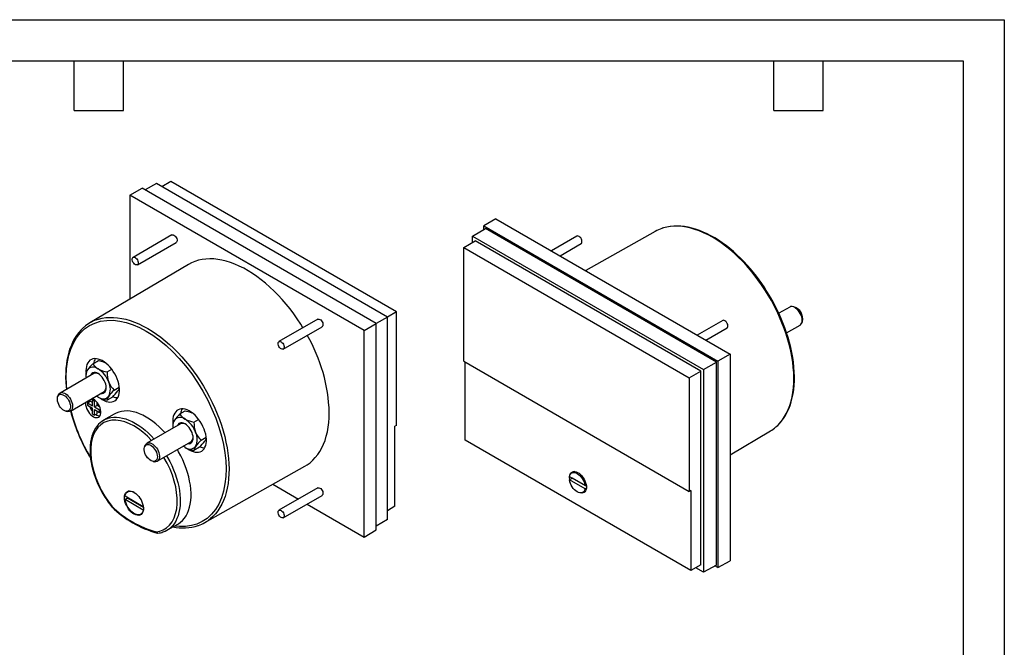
# Model space of a CAD drawing. Header units: millimetres. Extents: x 0 to 419, y 0 to 324.
# Tile 3 of 3: x 191 to 419, y 179 to 324. Entities that reach past the tile are written whole.
import ezdxf

# ---------------------------------------------------------------- set-up
doc = ezdxf.new("R2010")
doc.units = ezdxf.units.MM
doc.header["$LTSCALE"] = 1.5
doc.layers.add('TEXT', color=140, linetype='Continuous', lineweight=25)

msp = doc.modelspace()

# ---------------------------------------------------------------- linework, layer by layer
at = {"color": 7, "linetype": 'Continuous'}
for p, q in [((0.004, 323.854), (419.104, 323.854)), ((419.104, 323.854), (419.104, 0.004))]:
    msp.add_line(p, q, dxfattribs=at)
for p, q in [((216.728, 283.307), (219.582, 284.897)), ((273.767, 253.616), (219.582, 284.897)), ((222.924, 285.95), (220.295, 284.485)), ((276.351, 255.108), (222.924, 285.95)), ((226.242, 286.424), (224.136, 285.25)), ((278.42, 256.302), (226.242, 286.424)), ((216.728, 283.307), (216.728, 259.231)), ((270.963, 251.998), (216.728, 283.307)), ((301.455, 277.841), (298.651, 276.165)), ((298.651, 276.165), (352.837, 244.885)), ((298.651, 275.342), (298.651, 276.165)), ((301.455, 277.841), (355.69, 246.532)), ((226.463, 274.1), (217.483, 268.916)), ((296.068, 273.798), (299.005, 275.553)), ((296.068, 273.798), (349.495, 242.955)), ((296.068, 272.398), (296.068, 273.798)), ((352.483, 244.68), (299.005, 275.553)), ((320.17, 273.818), (314.296, 270.428)), ((338.32, 274.913), (322.225, 265.85)), ((218.483, 267.184), (227.463, 272.368)), ((293.998, 271.161), (296.669, 272.757)), ((293.998, 271.161), (346.176, 241.039)), ((293.998, 244.917), (293.998, 271.161)), ((348.894, 242.608), (296.669, 272.757)), ((316.296, 269.273), (321.17, 272.086)), ((230.302, 267.261), (207.461, 253.748)), ((370.403, 257.476), (370.034, 257.526)), ((278.42, 256.302), (276.351, 255.107)), ((278.42, 230.058), (278.42, 256.302)), ((369.439, 257.425), (366.933, 255.978)), ((260.229, 254.608), (251.249, 249.424)), ((270.963, 251.998), (273.767, 253.616)), ((276.351, 255.108), (273.767, 253.616)), ((273.767, 205.906), (273.767, 253.616)), ((276.351, 208.273), (276.351, 255.108)), ((353.936, 254.326), (348.062, 250.935)), ((368.724, 251.469), (371.839, 253.268)), ((372.224, 253.732), (372.365, 254.077)), ((252.249, 247.692), (261.229, 252.876)), ((270.963, 204.23), (270.963, 251.998)), ((350.062, 249.781), (354.936, 252.594)), ((355.69, 246.532), (352.837, 244.885)), ((355.69, 246.532), (355.69, 198.764)), ((208.197, 244.325), (209.444, 245.044)), ((293.998, 244.917), (346.176, 214.795)), ((294.349, 226.624), (294.349, 244.714)), ((349.495, 242.955), (352.483, 244.68)), ((352.483, 197.786), (352.483, 244.68)), ((352.837, 244.885), (352.837, 197.174)), ((208.37, 242.044), (200.58, 237.547)), ((206.564, 242.721), (206.583, 242.278)), ((206.564, 242.002), (206.564, 241.496)), ((211.463, 242.44), (212.54, 243.061)), ((346.176, 241.039), (348.894, 242.608)), ((348.894, 197.815), (348.894, 242.608)), ((349.495, 242.955), (349.495, 196.121)), ((346.176, 241.039), (346.176, 214.795)), ((200.194, 237.083), (200.053, 236.738)), ((202.979, 233.39), (210.77, 237.887)), ((213.096, 238.231), (214.299, 238.925)), ((206.905, 235.284), (207.541, 235.651)), ((206.905, 235.284), (206.905, 234.712)), ((206.905, 235.284), (208.072, 234.61)), ((206.905, 234.712), (208.072, 234.039)), ((207.203, 235.828), (207.188, 235.569)), ((207.188, 235.569), (207.191, 235.449)), ((208.072, 235.345), (207.541, 235.651)), ((208.072, 235.957), (208.351, 236.119)), ((208.072, 234.61), (208.072, 235.957)), ((208.072, 235.957), (208.567, 235.672)), ((208.567, 235.672), (208.771, 235.789)), ((208.567, 234.324), (208.567, 235.672)), ((209.203, 234.692), (209.203, 235.308)), ((212.71, 236.627), (211.463, 235.907)), ((202.016, 233.339), (202.385, 233.288)), ((208.072, 232.691), (208.072, 234.039)), ((208.072, 232.691), (208.567, 232.406)), ((209.203, 234.692), (208.567, 234.324)), ((208.567, 234.324), (209.733, 233.651)), ((208.567, 233.753), (209.733, 233.079)), ((208.567, 232.406), (208.567, 233.753)), ((209.203, 232.773), (208.567, 232.406)), ((209.736, 234.384), (209.203, 234.692)), ((209.203, 232.773), (209.203, 233.385)), ((209.733, 233.651), (209.937, 233.769)), ((209.733, 233.079), (209.733, 233.651)), ((210.013, 233.241), (209.733, 233.079)), ((213.117, 232.691), (210.654, 231.234)), ((228.313, 232.712), (229.559, 233.432)), ((228.486, 230.432), (220.695, 225.934)), ((226.68, 231.108), (226.698, 230.665)), ((226.68, 230.389), (226.68, 229.884)), ((231.579, 230.827), (232.656, 231.449)), ((278.42, 230.058), (278.07, 229.849)), ((278.07, 211.354), (278.07, 229.849)), ((355.69, 223.288), (364.958, 228.771)), ((223.095, 221.777), (230.885, 226.275)), ((233.212, 226.618), (234.415, 227.313)), ((346.533, 196.499), (294.349, 226.624)), ((220.31, 225.47), (220.169, 225.125)), ((232.825, 225.014), (231.579, 224.295)), ((207.361, 222.93), (207.64, 222.463)), ((222.131, 221.726), (222.501, 221.676)), ((234.099, 207.605), (257.224, 220.627)), ((319.589, 219.42), (318.964, 219.06)), ((318.46, 218.258), (322.068, 216.175)), ((319.167, 217.849), (318.46, 217.441)), ((322.068, 215.358), (318.46, 217.441)), ((318.496, 218.032), (318.504, 218.232)), ((322.377, 215.996), (319.167, 217.849)), ((216.574, 214.916), (216.254, 214.731)), ((249.801, 216.447), (255.734, 213.022)), ((260.229, 215.616), (251.249, 210.432)), ((321.564, 214.556), (322.189, 214.917)), ((322.068, 216.175), (322.334, 216.328)), ((322.068, 215.358), (322.372, 215.533)), ((346.533, 214.994), (346.176, 214.795)), ((346.533, 214.994), (346.533, 196.499)), ((215.659, 212.956), (216.225, 213.283)), ((219.842, 210.497), (215.659, 212.956)), ((215.665, 213.769), (219.837, 211.317)), ((216.225, 213.283), (219.858, 211.147)), ((252.249, 208.7), (261.229, 213.884)), ((219.254, 209.535), (219.573, 209.72)), ((219.856, 210.506), (219.842, 210.497)), ((257.735, 211.867), (270.963, 204.23)), ((278.07, 211.354), (276.351, 210.327)), ((276.351, 208.273), (273.767, 206.729)), ((223.06, 205.168), (223.089, 205.165)), ((225.322, 205.826), (227.815, 207.23)), ((270.963, 204.23), (273.767, 205.906)), ((352.837, 197.174), (355.69, 198.764)), ((348.894, 197.815), (346.533, 196.499)), ((349.495, 196.121), (347.706, 197.153)), ((352.483, 197.786), (349.495, 196.121)), ((352.837, 197.174), (352.123, 197.586))]:
    msp.add_line(p, q)
at = {"flags": 128}
for points in [[(366.262, 229.711), (366.655, 230.071), (367.24, 230.692), (367.78, 231.374), (368.273, 232.116), (368.717, 232.915), (369.111, 233.769), (369.454, 234.676), (369.745, 235.632), (369.983, 236.635), (370.167, 237.683), (370.297, 238.771), (370.373, 239.898), (370.394, 241.059), (370.36, 242.251), (370.271, 243.471), (370.128, 244.715), (369.931, 245.98), (369.681, 247.262), (369.377, 248.557), (369.022, 249.861), (368.616, 251.171), (368.161, 252.483), (367.657, 253.792), (367.106, 255.096), (366.51, 256.391), (365.871, 257.672), (365.19, 258.936), (364.469, 260.179), (363.711, 261.398), (362.917, 262.588), (362.09, 263.748), (361.233, 264.872), (360.347, 265.959), (359.436, 267.004), (358.502, 268.005), (357.548, 268.959), (356.576, 269.863), (355.59, 270.715), (354.592, 271.511), (353.585, 272.25), (352.572, 272.93), (351.557, 273.548), (350.541, 274.102), (349.528, 274.592), (348.521, 275.016), (347.523, 275.371), (346.537, 275.659), (345.565, 275.877), (344.611, 276.025), (343.677, 276.102), (342.766, 276.108), (341.88, 276.044), (341.023, 275.91), (340.196, 275.705), (339.878, 275.605)], [(365.058, 259.589), (364.331, 260.803), (364.031, 261.281), (363.521, 262.065), (362.976, 262.865), (362.375, 263.705), (361.732, 264.561), (361.051, 265.422), (360.337, 266.277), (359.595, 267.12), (358.826, 267.945), (358.036, 268.746), (357.225, 269.519), (356.397, 270.261), (355.555, 270.969), (354.7, 271.64), (353.835, 272.271), (352.962, 272.861), (352.084, 273.406), (351.201, 273.907), (350.318, 274.361), (349.434, 274.766), (348.553, 275.122), (347.676, 275.427), (346.805, 275.68), (345.942, 275.88), (345.088, 276.027), (344.245, 276.119), (343.414, 276.155), (342.598, 276.136), (341.798, 276.059), (341.015, 275.924), (340.251, 275.73), (339.938, 275.623)], [(226.463, 274.1), (226.56, 274.138), (226.74, 274.138), (226.938, 274.065), (227.138, 273.924), (227.324, 273.728), (227.481, 273.492), (227.596, 273.234), (227.659, 272.977), (227.666, 272.741), (227.616, 272.544), (227.513, 272.404), (227.463, 272.368)], [(321.323, 272.888), (321.22, 273.147), (321.073, 273.391), (320.893, 273.599), (320.695, 273.754), (320.495, 273.845), (320.309, 273.863), (320.17, 273.818)], [(321.17, 272.086), (321.188, 272.097), (321.302, 272.222), (321.366, 272.406), (321.373, 272.634), (321.323, 272.888)], [(217.33, 268.74), (217.432, 268.88), (217.58, 268.954), (217.76, 268.954), (217.958, 268.881), (218.158, 268.74), (218.344, 268.544), (218.501, 268.307), (218.615, 268.05), (218.679, 267.793), (218.686, 267.557), (218.636, 267.36), (218.533, 267.22), (218.386, 267.147), (218.206, 267.147), (218.008, 267.22), (217.808, 267.36), (217.622, 267.556), (217.465, 267.793), (217.35, 268.05), (217.287, 268.307), (217.28, 268.544), (217.33, 268.74)], [(256.798, 252.627), (256.278, 253.465), (255.486, 254.669), (254.661, 255.842), (253.804, 256.981), (252.919, 258.082), (252.007, 259.143), (251.072, 260.16), (250.117, 261.13), (249.143, 262.051), (248.153, 262.92), (247.152, 263.734), (246.141, 264.492), (245.123, 265.19), (244.102, 265.827), (243.079, 266.402), (242.059, 266.911), (241.045, 267.355), (240.038, 267.731), (239.042, 268.039), (238.06, 268.277), (237.095, 268.445), (236.149, 268.543), (235.226, 268.57), (234.327, 268.527), (233.456, 268.412), (232.614, 268.227), (231.805, 267.973), (231.031, 267.649), (230.302, 267.261)], [(366.31, 229.746), (366.321, 229.755), (366.928, 230.329), (367.498, 230.97), (368.03, 231.678), (368.468, 232.365), (368.866, 233.097), (369.223, 233.873), (369.538, 234.69), (369.811, 235.546), (370.041, 236.439), (370.228, 237.367), (370.371, 238.328), (370.47, 239.32), (370.525, 240.339), (370.536, 241.384), (370.503, 242.452), (370.427, 243.54), (370.307, 244.646), (370.145, 245.767), (369.94, 246.901), (369.693, 248.044), (369.406, 249.194), (369.079, 250.347), (368.714, 251.499), (368.313, 252.647), (367.878, 253.783), (367.415, 254.9), (366.933, 255.977), (366.462, 256.962), (366.07, 257.738), (365.701, 258.437), (365.058, 259.589)], [(371.839, 253.268), (371.95, 253.345), (372.121, 253.536), (372.245, 253.786), (372.317, 254.085), (372.335, 254.425), (372.299, 254.795), (372.209, 255.183), (372.069, 255.576), (371.883, 255.961), (371.657, 256.326), (371.398, 256.661), (371.115, 256.952), (370.816, 257.193), (370.512, 257.374), (370.212, 257.489), (369.926, 257.536), (369.662, 257.513), (369.439, 257.425)], [(202.185, 238.474), (202.082, 239.525), (202.028, 241.399), (202.106, 243.114), (202.309, 244.743), (202.636, 246.275), (203.085, 247.699), (203.683, 249.065), (204.406, 250.293), (205.278, 251.405), (206.272, 252.351), (207.398, 253.135), (208.632, 253.732), (209.964, 254.139), (211.383, 254.351), (212.852, 254.369), (214.382, 254.197), (215.91, 253.851), (217.473, 253.33), (218.987, 252.674), (220.511, 251.866), (222.036, 250.914), (223.55, 249.822), (225.113, 248.538), (226.641, 247.12), (228.171, 245.526), (229.64, 243.812), (231.059, 241.962), (232.39, 240.017), (233.625, 237.995), (234.751, 235.911), (235.745, 233.818), (236.617, 231.698), (237.34, 229.636), (237.937, 227.58), (238.386, 225.637), (238.714, 223.727), (238.917, 221.864), (238.995, 220.059), (238.941, 218.247), (238.75, 216.525), (238.41, 214.858), (237.927, 213.316), (237.295, 211.889), (236.524, 210.615), (235.621, 209.504), (234.594, 208.567), (233.472, 207.821), (232.245, 207.255), (230.968, 206.884), (229.613, 206.69), (228.255, 206.67), (227.04, 206.793)], [(208.947, 254.451), (209.501, 254.634), (210.328, 254.839), (211.186, 254.974), (212.071, 255.038), (212.982, 255.031), (213.916, 254.954), (214.871, 254.806), (215.842, 254.588), (216.829, 254.301), (217.827, 253.945), (218.833, 253.521), (219.846, 253.032), (220.862, 252.477), (221.878, 251.859), (222.89, 251.179), (223.897, 250.44), (224.895, 249.644), (225.882, 248.793), (226.853, 247.889), (227.807, 246.935), (228.742, 245.933), (229.653, 244.888), (230.538, 243.802), (231.396, 242.677), (232.222, 241.518), (233.016, 240.327), (233.774, 239.108), (234.495, 237.865), (235.176, 236.601), (235.816, 235.32), (236.412, 234.026), (236.962, 232.722), (237.466, 231.412), (237.922, 230.1), (238.328, 228.79), (238.683, 227.486), (238.986, 226.191), (239.237, 224.909), (239.434, 223.644), (239.577, 222.4), (239.665, 221.18), (239.699, 219.988), (239.678, 218.827), (239.602, 217.701), (239.472, 216.612), (239.288, 215.565), (239.05, 214.561), (238.759, 213.605), (238.416, 212.698), (238.022, 211.844), (237.578, 211.045), (237.086, 210.303), (236.546, 209.621), (235.96, 209), (235.43, 208.523)], [(260.229, 254.608), (260.326, 254.645), (260.506, 254.645), (260.704, 254.572), (260.904, 254.432), (261.09, 254.235), (261.247, 253.999), (261.361, 253.742), (261.425, 253.485), (261.432, 253.248), (261.382, 253.052), (261.279, 252.911), (261.229, 252.876)], [(355.089, 253.396), (354.986, 253.655), (354.839, 253.898), (354.659, 254.106), (354.461, 254.261), (354.26, 254.352), (354.075, 254.37), (353.936, 254.326)], [(354.936, 252.594), (354.953, 252.605), (355.068, 252.73), (355.132, 252.913), (355.139, 253.142), (355.089, 253.396)], [(206.111, 252.775), (206.097, 252.764), (205.491, 252.19), (204.92, 251.549), (204.388, 250.84), (203.951, 250.154), (203.553, 249.421), (203.196, 248.646), (202.88, 247.829), (202.607, 246.973), (202.377, 246.079), (202.191, 245.151), (202.048, 244.19), (201.948, 243.199), (201.893, 242.18), (201.882, 241.135), (201.915, 240.067), (201.992, 238.979), (202.054, 238.398)], [(251.095, 249.247), (251.198, 249.388), (251.346, 249.461), (251.526, 249.461), (251.724, 249.388), (251.924, 249.248), (252.11, 249.051), (252.266, 248.815), (252.381, 248.558), (252.444, 248.3), (252.452, 248.064), (252.402, 247.868), (252.299, 247.727), (252.152, 247.654), (251.972, 247.654), (251.774, 247.727), (251.573, 247.868), (251.388, 248.064), (251.231, 248.3), (251.116, 248.557), (251.053, 248.815), (251.046, 249.051), (251.095, 249.247)], [(209.92, 236.335), (210.338, 236.053), (210.799, 235.803), (211.255, 235.619), (211.699, 235.502), (212.126, 235.456), (212.53, 235.48), (212.904, 235.574), (213.244, 235.737), (213.545, 235.966), (213.802, 236.259), (214.013, 236.611), (214.173, 237.017), (214.281, 237.472), (214.336, 237.969), (214.336, 238.501), (214.281, 239.061), (214.173, 239.64), (214.013, 240.232), (213.802, 240.827), (213.545, 241.416), (213.244, 241.993), (212.904, 242.549), (212.53, 243.075), (212.126, 243.565), (211.699, 244.011), (211.255, 244.408), (210.799, 244.75), (210.338, 245.031), (209.879, 245.249), (209.428, 245.4), (208.992, 245.481), (208.576, 245.493), (208.186, 245.434), (207.828, 245.305), (207.508, 245.108), (207.228, 244.847), (206.994, 244.524), (206.808, 244.144), (206.673, 243.713), (206.592, 243.236), (206.564, 242.721), (206.564, 242.721)], [(209.444, 245.044), (210.406, 244.814), (210.98, 244.593)], [(210.031, 237.461), (210.034, 237.46), (210.33, 237.449), (210.597, 237.511), (210.828, 237.644), (211.016, 237.845), (211.154, 238.107), (211.238, 238.423), (211.267, 238.782), (211.238, 239.174), (211.154, 239.587), (211.016, 240.009), (210.828, 240.426), (210.597, 240.826), (210.33, 241.197), (210.034, 241.527), (209.718, 241.807), (209.393, 242.027), (209.067, 242.182), (208.752, 242.267), (208.456, 242.278), (208.188, 242.217), (207.957, 242.083), (207.77, 241.882), (207.632, 241.62), (207.631, 241.618)], [(200.713, 234.21), (200.478, 234.54), (200.278, 234.896), (200.122, 235.267), (200.015, 235.639), (199.96, 235.998), (199.96, 236.332), (200.015, 236.628), (200.122, 236.876), (200.278, 237.067), (200.478, 237.193), (200.713, 237.251), (200.976, 237.238), (201.257, 237.154), (201.546, 237.004), (201.832, 236.791), (202.105, 236.524), (202.355, 236.213), (202.574, 235.868), (202.752, 235.503), (202.885, 235.129), (202.966, 234.762), (202.994, 234.414), (202.966, 234.098), (202.885, 233.824), (202.752, 233.604), (202.574, 233.445), (202.355, 233.353), (202.105, 233.33), (201.832, 233.379), (201.546, 233.496), (201.257, 233.679), (200.976, 233.92), (200.713, 234.21)], [(200.194, 237.083), (200.209, 237.118), (200.349, 237.349), (200.535, 237.52), (200.762, 237.624), (201.02, 237.659), (201.304, 237.624), (201.602, 237.52), (201.906, 237.349), (202.206, 237.119), (202.493, 236.835), (202.756, 236.507), (202.988, 236.146), (203.182, 235.763), (203.33, 235.371), (203.428, 234.981), (203.473, 234.608), (203.464, 234.262), (203.401, 233.955), (203.286, 233.696), (203.122, 233.495), (202.915, 233.357), (202.672, 233.286), (202.399, 233.286), (202.385, 233.288)], [(206.496, 235.42), (206.481, 235.161), (206.509, 234.78), (206.593, 234.379), (206.731, 233.97), (206.917, 233.566), (207.146, 233.181), (207.411, 232.827), (207.702, 232.515), (208.011, 232.255), (208.328, 232.056), (208.642, 231.923), (208.943, 231.862), (209.222, 231.875), (209.47, 231.96), (209.679, 232.115), (209.841, 232.335), (209.952, 232.614), (210.009, 232.941), (210.009, 233.307), (209.952, 233.7), (209.841, 234.107), (209.679, 234.515), (209.47, 234.911), (209.222, 235.282), (208.943, 235.617), (208.642, 235.904), (208.328, 236.134), (208.017, 236.298)], [(209.393, 236.597), (209.024, 236.838), (208.993, 236.861)], [(224.884, 228.352), (224.228, 229.051), (223.509, 229.75), (222.774, 230.396), (222.026, 230.987), (221.271, 231.519), (220.511, 231.99), (219.752, 232.396), (218.997, 232.736), (218.249, 233.008), (217.514, 233.21), (216.795, 233.342), (216.095, 233.402), (215.42, 233.391), (214.771, 233.307), (214.153, 233.153), (213.57, 232.928), (213.117, 232.691)], [(230.036, 224.723), (230.454, 224.441), (230.915, 224.191), (231.37, 224.006), (231.815, 223.89), (232.242, 223.843), (232.645, 223.867), (233.02, 223.961), (233.36, 224.124), (233.661, 224.354), (233.918, 224.646), (234.128, 224.998), (234.289, 225.404), (234.397, 225.859), (234.452, 226.356), (234.452, 226.888), (234.397, 227.448), (234.289, 228.028), (234.128, 228.619), (233.918, 229.214), (233.661, 229.804), (233.36, 230.381), (233.02, 230.936), (232.645, 231.462), (232.242, 231.952), (231.815, 232.399), (231.37, 232.796), (230.915, 233.137), (230.454, 233.419), (229.995, 233.637), (229.544, 233.787), (229.108, 233.869), (228.692, 233.88), (228.302, 233.821), (227.944, 233.692), (227.623, 233.496), (227.344, 233.234), (227.109, 232.911), (226.924, 232.532), (226.789, 232.1), (226.708, 231.624), (226.68, 231.108), (226.68, 231.108)], [(229.559, 233.432), (230.522, 233.201), (231.095, 232.98)], [(257.224, 220.627), (257.752, 220.949), (258.43, 221.442), (259.066, 221.999), (259.658, 222.62), (260.204, 223.302), (260.703, 224.044), (261.154, 224.843), (261.555, 225.698), (261.904, 226.606), (262.202, 227.563), (262.447, 228.568), (262.638, 229.618), (262.774, 230.708), (262.857, 231.838), (262.884, 233.002)], [(209.857, 230.647), (209.502, 230.314), (209.077, 229.812), (208.735, 229.311), (208.433, 228.765), (208.173, 228.175), (207.955, 227.546), (207.78, 226.88), (207.65, 226.18), (207.564, 225.449), (207.522, 224.692), (207.524, 223.91), (207.57, 223.109), (207.659, 222.29), (207.79, 221.458), (207.962, 220.618), (208.175, 219.772), (208.425, 218.928), (208.71, 218.091), (209.023, 217.274), (209.353, 216.501), (209.667, 215.826), (209.917, 215.323), (210.215, 214.758), (210.518, 214.218)], [(221.769, 226.554), (220.804, 227.546), (219.763, 228.471), (218.718, 229.265), (217.683, 229.924), (216.648, 230.459), (215.603, 230.873), (214.562, 231.15), (213.529, 231.281), (212.54, 231.252), (211.609, 231.062), (210.755, 230.712), (209.992, 230.209), (209.33, 229.565), (208.784, 228.807), (208.348, 227.945), (208.022, 226.997), (207.799, 225.957), (207.681, 224.812), (207.676, 223.569), (207.79, 222.23), (208.029, 220.832), (208.39, 219.394), (208.868, 217.943), (209.453, 216.507), (210.135, 215.104), (210.886, 213.777), (211.7, 212.527), (212.562, 211.365)], [(211.447, 231.612), (211.741, 231.711), (212.354, 231.858), (212.997, 231.935), (213.666, 231.942), (214.359, 231.879), (215.07, 231.746), (215.797, 231.544), (216.536, 231.273), (217.283, 230.936), (218.033, 230.534), (218.784, 230.07), (219.531, 229.545), (220.27, 228.962), (220.997, 228.325), (221.708, 227.636), (222.389, 226.912)], [(230.147, 225.848), (230.15, 225.848), (230.446, 225.836), (230.713, 225.898), (230.944, 226.031), (231.131, 226.232), (231.269, 226.494), (231.354, 226.81), (231.382, 227.169), (231.354, 227.561), (231.269, 227.975), (231.131, 228.396), (230.944, 228.813), (230.713, 229.213), (230.446, 229.584), (230.15, 229.914), (229.834, 230.194), (229.509, 230.415), (229.183, 230.57), (228.868, 230.654), (228.572, 230.666), (228.304, 230.604), (228.073, 230.471), (227.886, 230.27), (227.748, 230.008), (227.747, 230.005)], [(220.829, 222.598), (220.593, 222.927), (220.394, 223.284), (220.238, 223.655), (220.13, 224.027), (220.076, 224.386), (220.076, 224.72), (220.13, 225.016), (220.238, 225.264), (220.394, 225.454), (220.593, 225.581), (220.829, 225.638), (221.092, 225.625), (221.373, 225.542), (221.661, 225.391), (221.947, 225.178), (222.221, 224.911), (222.471, 224.6), (222.689, 224.255), (222.868, 223.89), (223, 223.517), (223.082, 223.15), (223.109, 222.801), (223.082, 222.485), (223, 222.212), (222.868, 221.992), (222.689, 221.832), (222.471, 221.74), (222.221, 221.718), (221.947, 221.766), (221.661, 221.884), (221.373, 222.066), (221.092, 222.307), (220.829, 222.598)], [(220.31, 225.47), (220.325, 225.506), (220.465, 225.736), (220.651, 225.907), (220.877, 226.012), (221.136, 226.047), (221.419, 226.012), (221.718, 225.907), (222.022, 225.737), (222.322, 225.506), (222.609, 225.222), (222.872, 224.894), (223.104, 224.533), (223.297, 224.15), (223.446, 223.758), (223.544, 223.369), (223.589, 222.995), (223.58, 222.649), (223.517, 222.342), (223.402, 222.084), (223.238, 221.882), (223.031, 221.744), (222.787, 221.674), (222.515, 221.674), (222.501, 221.676)], [(227.815, 207.23), (227.978, 207.326), (228.487, 207.685), (228.952, 208.109), (229.373, 208.597), (229.746, 209.146), (230.07, 209.753), (230.343, 210.415), (230.563, 211.128), (230.73, 211.888), (230.842, 212.691), (230.898, 213.534), (230.9, 214.411), (230.845, 215.317), (230.735, 216.249), (230.571, 217.201), (230.353, 218.167), (230.082, 219.144), (229.761, 220.124), (229.389, 221.105), (228.971, 222.079), (228.507, 223.042), (228, 223.988), (227.731, 224.454)], [(229.509, 224.985), (229.139, 225.226), (229.108, 225.249)], [(222.804, 205.453), (223.665, 205.619), (224.48, 205.929), (225.231, 206.388), (225.913, 207.004), (226.498, 207.765), (226.976, 208.665), (227.337, 209.685), (227.576, 210.808), (227.69, 212.015), (227.685, 213.263), (227.567, 214.546), (227.344, 215.843), (227.018, 217.166), (226.583, 218.531), (226.036, 219.921), (225.374, 221.329), (224.636, 222.667)], [(225.238, 223.014), (225.451, 222.648), (225.956, 221.715), (226.42, 220.764), (226.839, 219.803), (227.213, 218.835), (227.539, 217.865), (227.814, 216.899), (228.039, 215.942), (228.21, 214.998), (228.329, 214.073), (228.393, 213.172), (228.404, 212.299), (228.359, 211.458), (228.261, 210.655), (228.109, 209.894), (227.904, 209.177), (227.648, 208.51), (227.341, 207.896), (226.985, 207.337), (226.583, 206.837), (226.135, 206.399), (226.035, 206.315)], [(318.46, 218.258), (318.547, 218.558), (318.685, 218.807), (318.87, 218.997), (319.096, 219.121), (319.356, 219.178), (319.643, 219.164), (319.949, 219.081), (320.264, 218.931), (320.579, 218.718), (320.885, 218.448), (321.172, 218.13), (321.432, 217.773), (321.658, 217.387), (321.843, 216.984), (321.981, 216.576), (322.068, 216.175)], [(318.576, 218.624), (318.607, 218.716), (318.743, 218.985), (318.928, 219.194), (319.156, 219.337), (319.421, 219.411), (319.716, 219.412), (320.031, 219.341), (320.358, 219.201), (320.688, 218.995), (321.01, 218.728), (321.316, 218.41), (321.597, 218.048), (321.845, 217.653), (322.052, 217.237), (322.213, 216.812), (322.323, 216.389), (322.378, 215.982), (322.378, 215.601), (322.323, 215.258), (322.213, 214.962), (322.052, 214.722), (321.845, 214.546), (321.597, 214.437), (321.316, 214.399), (321.01, 214.434), (320.993, 214.438)], [(322.068, 215.358), (321.981, 215.058), (321.843, 214.809), (321.658, 214.619), (321.432, 214.494), (321.172, 214.438), (320.885, 214.451), (320.579, 214.534), (320.264, 214.685), (319.949, 214.898), (319.643, 215.168), (319.356, 215.486), (319.096, 215.843), (318.87, 216.229), (318.685, 216.632), (318.547, 217.04), (318.46, 217.441)], [(318.547, 217.492), (318.524, 217.637), (318.496, 218.032)], [(215.491, 213.358), (215.519, 213.748), (215.604, 214.094), (215.742, 214.389), (215.931, 214.625), (216.165, 214.795), (216.438, 214.895), (216.743, 214.922), (217.073, 214.876), (217.419, 214.758), (217.771, 214.571), (218.121, 214.32), (218.46, 214.011), (218.779, 213.652), (219.069, 213.253), (219.324, 212.824), (219.536, 212.376), (219.7, 211.921), (219.811, 211.47), (219.868, 211.035), (219.868, 210.627), (219.811, 210.258), (219.7, 209.936), (219.536, 209.67), (219.324, 209.467), (219.069, 209.331), (218.779, 209.268), (218.46, 209.277), (218.121, 209.359), (217.771, 209.512), (217.419, 209.732), (217.073, 210.013), (216.743, 210.348), (216.438, 210.728), (216.165, 211.144), (215.931, 211.584), (215.742, 212.037), (215.604, 212.491), (215.519, 212.936), (215.491, 213.358)], [(215.665, 213.769), (215.755, 214.108), (215.899, 214.393), (216.093, 214.617), (216.333, 214.773), (216.611, 214.857), (216.921, 214.867), (217.252, 214.803), (217.598, 214.666), (217.719, 214.603)], [(260.229, 215.616), (260.326, 215.654), (260.506, 215.654), (260.704, 215.581), (260.904, 215.44), (261.09, 215.244), (261.247, 215.008), (261.361, 214.75), (261.425, 214.493), (261.432, 214.257), (261.382, 214.06), (261.279, 213.92), (261.229, 213.884)], [(219.842, 210.497), (219.752, 210.159), (219.608, 209.874), (219.414, 209.65), (219.174, 209.494), (218.896, 209.41), (218.587, 209.4), (218.255, 209.464), (217.909, 209.6), (217.56, 209.806), (217.215, 210.075), (216.885, 210.4), (216.579, 210.772), (216.305, 211.181), (216.07, 211.616), (215.881, 212.065), (215.742, 212.516), (215.659, 212.956)], [(216.225, 213.283), (216.212, 213.392), (216.207, 213.451)], [(212.562, 211.365), (212.534, 211.307), (212.528, 211.268), (212.541, 211.249)], [(212.541, 211.249), (212.551, 211.233), (212.586, 211.23), (212.633, 211.24), (212.752, 211.296)], [(212.562, 211.365), (212.544, 211.296), (212.545, 211.248), (212.569, 211.217)], [(251.095, 210.256), (251.198, 210.396), (251.346, 210.47), (251.526, 210.47), (251.724, 210.397), (251.924, 210.256), (252.11, 210.06), (252.266, 209.823), (252.381, 209.566), (252.444, 209.309), (252.452, 209.073), (252.402, 208.876), (252.299, 208.736), (252.152, 208.663), (251.972, 208.662), (251.774, 208.736), (251.573, 208.876), (251.388, 209.072), (251.231, 209.309), (251.116, 209.566), (251.053, 209.823), (251.046, 210.06), (251.095, 210.256)], [(223.19, 205.162), (223.172, 205.157), (223.095, 205.163), (223.019, 205.19), (222.908, 205.276), (222.851, 205.351), (222.804, 205.453)]]:
    msp.add_lwpolyline(points, dxfattribs=at)
for centre, radius, start, end in [((342.729, 267.075), 8.993, 108.4821, 119.35741), ((369.586, 254.738), 2.857, 346.61164, 73.38298), ((212.018, 246.044), 8.951, 110.06298, 130.89385), ((224.542, 231.774), 38.362, 1.83444, 29.89793), ((215.567, 236.528), 10.729, 133.38339, 143.49102), ((210.952, 245.885), 3.166, 209.51667, 240.48954), ((211.482, 244), 3.13, 151.43329, 172.07089), ((209.413, 241.475), 2.857, 149.82216, 189.1887), ((208.254, 241.831), 1.698, 140.51722, 174.22878), ((208.28, 241.768), 1.759, 50.75183, 139.4672), ((208.861, 240.994), 1.159, 57.53295, 115.09786), ((206.082, 237.96), 6.139, 20.22711, 57.36203), ((212.397, 248.691), 6.321, 241.62564, 261.50819), ((217.855, 242.258), 6.395, 178.37492, 199.89153), ((216.696, 242.019), 5.226, 201.74955, 226.4618), ((208.576, 238.45), 3.652, 333.43643, 26.56357), ((210.048, 238.867), 1.216, 306.36684, 0.9916), ((221.024, 229.938), 11.473, 133.71182, 143.16259), ((204.782, 244.919), 11.473, 313.71181, 323.16259), ((212.62, 239.131), 1.73, 320.95606, 346.23661), ((210.506, 237.959), 1.759, 230.75183, 319.4672), ((212.487, 242.43), 6.603, 242.05402, 261.07981), ((213.283, 235.683), 1.833, 141.78933, 172.95666), ((214.011, 239.566), 3.091, 247.41144, 268.71125), ((244.732, 244.665), 43.233, 195.12109, 210.18201), ((241.702, 243.34), 39.859, 194.36189, 211.22224), ((211.396, 235.958), 4.262, 201.26597, 218.73179), ((209.802, 233.911), 1.643, 234.67225, 269.95009), ((235.683, 224.915), 10.729, 133.38339, 143.49102), ((231.068, 234.272), 3.166, 209.51667, 240.48954), ((231.598, 232.387), 3.13, 151.43329, 172.07089), ((213.163, 226.993), 4.928, 110.37242, 131.41604), ((229.529, 229.862), 2.857, 149.82216, 189.1887), ((228.37, 230.218), 1.698, 140.51722, 174.22878), ((228.396, 230.155), 1.759, 50.75183, 139.4672), ((228.977, 229.382), 1.159, 57.53295, 115.09786), ((226.198, 226.347), 6.139, 20.22711, 57.36203), ((232.513, 237.079), 6.321, 241.62564, 261.50819), ((237.971, 230.646), 6.395, 178.37492, 199.89153), ((236.812, 230.406), 5.226, 201.74955, 226.4618), ((228.692, 226.837), 3.652, 333.43643, 26.56357), ((360.375, 236.508), 8.992, 300.63881, 310.89851), ((230.164, 227.254), 1.216, 306.36684, 0.9916), ((241.14, 218.325), 11.473, 133.71182, 143.16259), ((224.897, 233.307), 11.473, 313.71181, 323.16259), ((232.736, 227.518), 1.73, 320.95606, 346.23661), ((230.621, 226.347), 1.759, 230.75183, 319.4672), ((232.603, 230.818), 6.603, 242.05402, 261.07981), ((233.399, 224.07), 1.833, 141.78933, 172.95666), ((234.127, 227.953), 3.091, 247.41144, 268.71125), ((231.719, 226.432), 24.467, 209.94834, 218.36913), ((229.503, 228.884), 24.37, 225.96163, 254.04375), ((229.646, 228.737), 24.469, 225.73392, 254.37566), ((229.705, 215.404), 8.951, 288.90131, 309.75599), ((223.168, 205.521), 0.37, 190.58141, 252.22024), ((222.858, 209.661), 4.509, 274.2124, 290.03759), ((222.902, 210.123), 4.932, 288.45694, 309.44633), ((229.035, 217.559), 11.205, 257.95985, 288.26459)]:
    msp.add_arc(centre, radius, start, end)
at = {"layer": 'TEXT'}
for p, q in [((9.525, 314.325), (409.575, 314.325)), ((203.835, 302.895), (203.835, 314.325)), ((215.265, 302.895), (215.265, 314.325)), ((365.76, 302.895), (365.76, 314.325)), ((377.19, 302.895), (377.19, 314.325)), ((409.575, 314.325), (409.575, 9.525)), ((203.835, 302.895), (215.265, 302.895)), ((365.76, 302.895), (377.19, 302.895))]:
    msp.add_line(p, q, dxfattribs=at)

doc.saveas('drawing.dxf')
